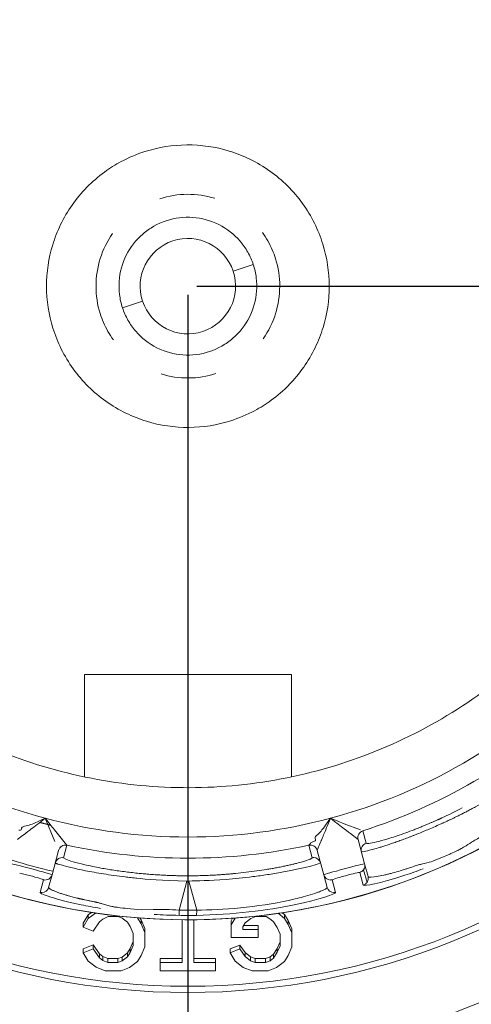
# Model space of a CAD drawing. Extents: x 0 to 283, y -70 to 196.
# Tile 20 of 30: x 230.71 to 233.91, y 100.77 to 107.74. Entities that reach past the tile are written whole.
import ezdxf

# ---------------------------------------------------------------- set-up
doc = ezdxf.new("R2010")
doc.units = 0
doc.layers.get('DEFPOINTS').update_dxf_attribs({"linetype": 'CONTINUOUS'})
doc.layers.add('VISIBLE', color=255, linetype='CONTINUOUS', lineweight=0)
doc.styles.add('SANSSERIF', font='sanss___.ttf')
doc.dimstyles.get("Standard").update_dxf_attribs({"dimtxt": 0.18, "dimasz": 0.18, "dimexe": 0.18, "dimexo": 0.0625, "dimgap": 0.09, "dimtad": 0, "dimtih": 1, "dimtoh": 1, "dimdec": 1, "dimzin": 0, "dimdsep": 46, "dimtxsty": 'SANSSERIF', "dimcen": 0.09, "dimadec": 0, "dimazin": 0, "dimtfac": 1, "dimtdec": 1, "dimtofl": 0, "dimtmove": 0, "dimatfit": 3, "dimfxl": 1, "dimtolj": 1, "dimtzin": 0, "dimarcsym": 0})

# ---------------------------------------------------------------- blocks, each defined once
blk = doc.blocks.new('*D4')
at = {"layer": 'DEFPOINTS', "color": 0, "transparency": 16777216}
for p in [(252.6358, 132.1043), (210.9036, -69.6243)]:
    blk.add_point(p, dxfattribs=at)
at = {"layer": 'VISIBLE', "color": 0, "lineweight": -2, "transparency": 16777216}
for p, q in [((254.2336, 139.8279), (253.1422, 134.5524)), ((256.7336, 139.8279), (254.2336, 139.8279)), ((210.9036, -69.7143), (210.9036, -69.5343)), ((210.8136, -69.6243), (210.9936, -69.6243))]:
    blk.add_line(p, q, dxfattribs=at)
at = {"layer": 'VISIBLE', "color": 0, "transparency": 16777216}
blk.add_solid([(252.7342, 134.6369), (253.5503, 134.468), (252.6358, 132.1043)], dxfattribs=at)
at = {"layer": 'VISIBLE', "color": 0, "transparency": 16777216, "insert": (262.1099, 139.8279), "char_height": 2.5, "attachment_point": 5, "style": 'SANSSERIF'}
blk.add_mtext('\\A1;R412.0', dxfattribs=at)
blk = doc.blocks.new('*D24')
at = {"layer": 'DEFPOINTS', "color": 0, "transparency": 16777216}
for p in [(210.9036, 115.8507), (277.8859, 115.8507), (257.4536, 75.1257)]:
    blk.add_point(p, dxfattribs=at)
at = {"layer": 'VISIBLE', "color": 0, "lineweight": -2, "transparency": 16777216}
for p, q in [((210.9661, 115.8507), (278.0659, 115.8507)), ((277.8859, 113.3507), (277.8859, 97.0937)), ((277.8859, 77.6257), (277.8859, 94.3382)), ((257.5161, 75.1257), (278.0659, 75.1257))]:
    blk.add_line(p, q, dxfattribs=at)
at = {"layer": 'VISIBLE', "color": 0, "transparency": 16777216}
for points in [[(277.4692, 113.3507), (278.3025, 113.3507), (277.8859, 115.8507)], [(277.4692, 77.6257), (278.3025, 77.6257), (277.8859, 75.1257)]]:
    blk.add_solid(points, dxfattribs=at)
at = {"layer": 'VISIBLE', "color": 0, "transparency": 16777216, "insert": (277.8859, 95.716), "char_height": 2.5, "attachment_point": 5, "style": 'SANSSERIF'}
blk.add_mtext('\\A1;81.45', dxfattribs=at)
blk = doc.blocks.new('*D16')
at = {"layer": 'DEFPOINTS', "color": 0, "transparency": 16777216}
for p in [(231.9036, 105.8507), (272.341, 105.8507), (257.4536, 75.1257)]:
    blk.add_point(p, dxfattribs=at)
at = {"layer": 'VISIBLE', "color": 0, "lineweight": -2, "transparency": 16777216}
for p, q in [((231.9661, 105.8507), (272.521, 105.8507)), ((272.341, 103.3507), (272.341, 91.8676)), ((272.341, 77.6257), (272.341, 89.1087)), ((257.5161, 75.1257), (272.521, 75.1257))]:
    blk.add_line(p, q, dxfattribs=at)
at = {"layer": 'VISIBLE', "color": 0, "transparency": 16777216}
for points in [[(271.9243, 103.3507), (272.7577, 103.3507), (272.341, 105.8507)], [(271.9243, 77.6257), (272.7577, 77.6257), (272.341, 75.1257)]]:
    blk.add_solid(points, dxfattribs=at)
at = {"layer": 'VISIBLE', "color": 0, "transparency": 16777216, "insert": (272.341, 90.4882), "char_height": 2.5, "attachment_point": 5, "style": 'SANSSERIF'}
blk.add_mtext('\\A1;61.45', dxfattribs=at)
blk = doc.blocks.new('*D17')
at = {"layer": 'DEFPOINTS', "color": 0, "transparency": 16777216}
for p in [(231.9036, 105.8507), (259.9536, 77.6257), (259.9536, 67.9581)]:
    blk.add_point(p, dxfattribs=at)
at = {"layer": 'VISIBLE', "color": 0, "lineweight": -2, "transparency": 16777216}
for p, q in [((231.9036, 105.7882), (231.9036, 67.7781)), ((259.9536, 77.5632), (259.9536, 67.7781)), ((234.4036, 67.9581), (243.71, 67.9581)), ((257.4536, 67.9581), (249.7268, 67.9581))]:
    blk.add_line(p, q, dxfattribs=at)
at = {"layer": 'VISIBLE', "color": 0, "transparency": 16777216}
for points in [[(234.4036, 68.3748), (234.4036, 67.5414), (231.9036, 67.9581)], [(257.4536, 68.3748), (257.4536, 67.5414), (259.9536, 67.9581)]]:
    blk.add_solid(points, dxfattribs=at)
at = {"layer": 'VISIBLE', "color": 0, "transparency": 16777216, "insert": (246.7184, 67.9581), "char_height": 2.5, "attachment_point": 5, "style": 'SANSSERIF'}
blk.add_mtext('\\A1;56.1', dxfattribs=at)
blk = doc.blocks.new('*D31')
at = {"layer": 'DEFPOINTS', "color": 0, "transparency": 16777216}
for p in [(219.3872, 107.6257), (219.9334, 104.7776)]:
    blk.add_point(p, dxfattribs=at)
at = {"layer": 'VISIBLE', "color": 0, "lineweight": -2, "transparency": 16777216}
for p, q in [((219.3872, 107.5357), (219.3872, 107.7157)), ((219.2972, 107.6257), (219.4772, 107.6257)), ((221.7017, 95.5566), (220.4042, 102.3223)), ((224.2017, 95.5566), (221.7017, 95.5566))]:
    blk.add_line(p, q, dxfattribs=at)
at = {"layer": 'VISIBLE', "color": 0, "transparency": 16777216}
blk.add_solid([(220.8134, 102.4008), (219.995, 102.2438), (219.9334, 104.7776)], dxfattribs=at)
at = {"layer": 'VISIBLE', "color": 0, "transparency": 16777216, "insert": (227.6833, 95.5566), "char_height": 2.5, "attachment_point": 5, "style": 'SANSSERIF'}
blk.add_mtext('\\A1;R5.8', dxfattribs=at)

msp = doc.modelspace()

# ---------------------------------------------------------------- linework, layer by layer
at = {"layer": 'VISIBLE'}
for p, q in [((232.3664, 106.0039), (232.224, 105.9568)), ((231.5832, 105.7446), (231.4408, 105.6975)), ((232.6361, 103.1007), (231.1711, 103.1007)), ((231.1711, 103.1007), (231.1711, 102.3771)), ((232.6361, 102.3771), (232.6361, 103.1007)), ((230.8403, 102.0595), (230.8579, 102.0674)), ((230.8579, 102.0674), (230.8944, 102.0843)), ((230.8944, 102.0843), (230.9622, 101.9207)), ((232.8783, 102.0357), (232.8896, 102.0514)), ((232.8896, 102.0514), (232.9128, 102.0843)), ((232.9652, 102.0635), (232.9128, 102.0843)), ((233.0103, 102.0458), (232.9652, 102.0635)), ((233.1239, 102.0012), (233.0103, 102.0458)), ((230.7261, 102.0064), (230.7275, 102.0141)), ((230.7275, 102.0141), (230.7313, 102.0204)), ((230.9594, 102.002), (231.0359, 101.9074)), ((233.1081, 101.9348), (233.0533, 101.9765)), ((233.1413, 101.9951), (233.1411, 101.9953)), ((233.1413, 101.9951), (233.1649, 101.907)), ((231.0359, 101.9074), (231.0476, 101.8931)), ((232.7597, 101.8931), (232.7699, 101.9036)), ((232.7699, 101.9036), (232.7717, 101.9064)), ((232.7717, 101.9064), (232.7732, 101.9095)), ((232.7732, 101.9095), (232.7823, 101.9159)), ((232.7823, 101.9159), (232.793, 101.9189)), ((232.8033, 101.94), (232.8035, 101.9474)), ((232.8061, 101.9327), (232.8033, 101.94)), ((233.1083, 101.9346), (233.1081, 101.9348)), ((233.1545, 101.7618), (233.1083, 101.9346)), ((230.9425, 101.6842), (230.9888, 101.8569)), ((230.9888, 101.8572), (230.9888, 101.8569)), ((231.0477, 101.8928), (231.0241, 101.8047)), ((231.0476, 101.8931), (231.0477, 101.8928)), ((232.7597, 101.8931), (232.7596, 101.8928)), ((232.7832, 101.8047), (232.7596, 101.8928)), ((232.8185, 101.8572), (232.8185, 101.8569)), ((232.8648, 101.6842), (232.8185, 101.8569)), ((233.7563, 101.8305), (233.6889, 101.8014)), ((231.0412, 101.7936), (231.0241, 101.8047)), ((232.7832, 101.8047), (232.7654, 101.7933)), ((233.1785, 101.6722), (233.1545, 101.7618)), ((230.7818, 101.6793), (230.7137, 101.6962)), ((232.3914, 101.7111), (232.2407, 101.6934)), ((233.12, 101.7009), (233.1445, 101.6114)), ((233.1472, 101.7202), (233.1712, 101.6306)), ((230.8822, 101.6486), (230.8587, 101.5589)), ((230.9185, 101.5946), (230.9425, 101.6842)), ((231.8966, 101.6399), (231.8414, 101.4341)), ((231.8966, 101.6399), (231.9107, 101.6399)), ((231.9659, 101.4341), (231.9107, 101.6399)), ((232.8888, 101.5946), (232.8648, 101.6842)), ((232.925, 101.6487), (232.9503, 101.6578)), ((232.9486, 101.5589), (232.9251, 101.6486)), ((233.1785, 101.6722), (233.1785, 101.6722)), ((230.9185, 101.5946), (230.9185, 101.5946)), ((231.3569, 101.462), (231.2963, 101.4795)), ((231.2206, 101.418), (231.199, 101.4012)), ((231.2505, 101.4135), (231.199, 101.3735)), ((231.5755, 101.4362), (231.4979, 101.4428)), ((231.4984, 101.418), (231.4984, 101.418)), ((231.5392, 101.4139), (231.5392, 101.4139)), ((231.6588, 101.4376), (231.5755, 101.4362)), ((231.9653, 101.397), (231.9659, 101.4341)), ((232.5866, 101.3753), (232.5436, 101.4116)), ((232.5866, 101.403), (232.5716, 101.4157)), ((231.199, 101.4012), (231.1624, 101.3421)), ((231.199, 101.3735), (231.1624, 101.3144)), ((231.1624, 101.3421), (231.1624, 101.3144)), ((231.199, 101.3735), (231.199, 101.4012)), ((231.2345, 101.2861), (231.2772, 101.3506)), ((231.2772, 101.3506), (231.3022, 101.3701)), ((231.3022, 101.3701), (231.3401, 101.3886)), ((231.3401, 101.3886), (231.4109, 101.3886)), ((231.4109, 101.3886), (231.4395, 101.3771)), ((231.4395, 101.3771), (231.4759, 101.3477)), ((231.4759, 101.3477), (231.4954, 101.317)), ((231.5725, 101.3378), (231.5467, 101.3799)), ((231.5725, 101.3656), (231.5646, 101.3785)), ((231.5989, 101.304), (231.5725, 101.3656)), ((231.5725, 101.3656), (231.5725, 101.3378)), ((231.8622, 101.3659), (231.8622, 101.0627)), ((231.9456, 101.0627), (231.9456, 101.3659)), ((232.2382, 101.378), (232.2089, 101.3304)), ((232.2205, 101.3769), (232.2089, 101.3581)), ((232.2089, 101.3581), (232.2089, 101.3304)), ((232.2382, 101.3782), (232.2382, 101.378)), ((232.2385, 101.3782), (232.2382, 101.378)), ((232.2924, 101.3167), (232.3098, 101.3439)), ((232.3098, 101.3439), (232.3497, 101.3752)), ((232.3497, 101.3752), (232.3838, 101.3886)), ((232.3838, 101.3886), (232.4574, 101.3886)), ((232.4574, 101.3886), (232.4897, 101.3665)), ((232.4897, 101.3665), (232.5088, 101.3519)), ((232.5088, 101.3519), (232.5343, 101.3115)), ((232.5866, 101.403), (232.5866, 101.3753)), ((232.6129, 101.3606), (232.5866, 101.403)), ((232.6129, 101.3328), (232.5866, 101.3753)), ((232.6391, 101.3007), (232.6129, 101.3606)), ((232.6129, 101.3606), (232.6129, 101.3328)), ((231.1624, 101.3144), (231.2345, 101.2861)), ((231.4954, 101.317), (231.5155, 101.268)), ((231.5989, 101.2763), (231.5725, 101.3378)), ((231.5989, 101.304), (231.5989, 101.2763)), ((231.5989, 101.1751), (231.5989, 101.2763)), ((232.2089, 101.3304), (232.2089, 101.239)), ((232.2924, 101.2978), (232.2924, 101.3167)), ((232.4015, 101.2978), (232.2924, 101.2978)), ((232.4015, 101.3255), (232.298, 101.3255)), ((232.4015, 101.3255), (232.4015, 101.2978)), ((232.4015, 101.239), (232.4015, 101.2978)), ((232.5343, 101.3115), (232.5556, 101.2627)), ((232.6391, 101.273), (232.6129, 101.3328)), ((232.6391, 101.3007), (232.6391, 101.273)), ((232.6391, 101.1734), (232.6391, 101.273)), ((231.5155, 101.2111), (231.4951, 101.1623)), ((231.5155, 101.268), (231.5155, 101.1833)), ((232.2089, 101.239), (232.4015, 101.239)), ((232.5556, 101.2096), (232.5344, 101.1633)), ((232.5556, 101.2627), (232.5556, 101.1819)), ((231.2345, 101.1878), (231.1624, 101.1596)), ((231.2345, 101.1601), (231.1624, 101.1319)), ((231.1624, 101.1596), (231.1624, 101.1319)), ((231.1624, 101.1319), (231.1991, 101.0728)), ((231.2345, 101.1878), (231.2345, 101.1601)), ((231.2773, 101.1235), (231.2345, 101.1878)), ((231.2773, 101.0958), (231.2345, 101.1601)), ((231.4754, 101.1317), (231.4382, 101.102)), ((231.4951, 101.1623), (231.4754, 101.1317)), ((231.4951, 101.1346), (231.4754, 101.1039)), ((231.4754, 101.1317), (231.4754, 101.1039)), ((231.5155, 101.1833), (231.4951, 101.1346)), ((231.4951, 101.1623), (231.4951, 101.1346)), ((231.5724, 101.1135), (231.5989, 101.1751)), ((232.272, 101.1865), (232.2022, 101.1595)), ((232.2022, 101.1595), (232.2022, 101.1317)), ((232.272, 101.1588), (232.2022, 101.1317)), ((232.2022, 101.1317), (232.239, 101.0721)), ((232.3082, 101.1331), (232.272, 101.1865)), ((232.272, 101.1588), (232.272, 101.1865)), ((232.3082, 101.1054), (232.272, 101.1588)), ((232.3082, 101.1331), (232.3082, 101.1054)), ((232.3464, 101.1034), (232.3082, 101.1331)), ((232.5344, 101.1633), (232.5091, 101.1224)), ((232.5344, 101.1356), (232.5091, 101.0947)), ((232.5556, 101.1819), (232.5344, 101.1356)), ((232.5344, 101.1633), (232.5344, 101.1356)), ((232.6128, 101.1134), (232.6391, 101.1734)), ((231.1991, 101.0728), (231.2548, 101.0294)), ((231.3012, 101.1049), (231.2773, 101.1235)), ((231.2773, 101.1235), (231.2773, 101.0958)), ((231.3012, 101.0771), (231.2773, 101.0958)), ((231.3372, 101.0904), (231.3012, 101.1049)), ((231.3012, 101.1049), (231.3012, 101.0771)), ((231.3372, 101.0627), (231.3012, 101.0771)), ((231.3372, 101.0904), (231.3372, 101.0627)), ((231.409, 101.0904), (231.3372, 101.0904)), ((231.409, 101.0627), (231.3372, 101.0627)), ((231.4382, 101.102), (231.409, 101.0904)), ((231.409, 101.0904), (231.409, 101.0627)), ((231.4382, 101.0743), (231.409, 101.0627)), ((231.4754, 101.1039), (231.4382, 101.0743)), ((231.4382, 101.102), (231.4382, 101.0743)), ((231.4908, 101.0274), (231.5465, 101.0709)), ((231.5465, 101.0709), (231.5724, 101.1135)), ((231.8622, 101.0904), (231.7081, 101.0904)), ((231.7081, 101.0904), (231.7081, 101.0627)), ((231.7081, 101.0627), (231.7081, 101.0039)), ((231.8622, 101.0627), (231.7081, 101.0627)), ((232.0997, 101.0904), (231.9456, 101.0904)), ((232.0997, 101.0627), (231.9456, 101.0627)), ((232.0997, 101.0904), (232.0997, 101.0627)), ((232.0997, 101.0039), (232.0997, 101.0627)), ((232.239, 101.0721), (232.2951, 101.0284)), ((232.3464, 101.0756), (232.3082, 101.1054)), ((232.3464, 101.1034), (232.3464, 101.0756)), ((232.38, 101.0904), (232.3464, 101.1034)), ((232.38, 101.0627), (232.3464, 101.0756)), ((232.38, 101.0904), (232.38, 101.0627)), ((232.4521, 101.0904), (232.38, 101.0904)), ((232.4521, 101.0627), (232.38, 101.0627)), ((232.4848, 101.1036), (232.4521, 101.0904)), ((232.4521, 101.0904), (232.4521, 101.0627)), ((232.4848, 101.0759), (232.4521, 101.0627)), ((232.5091, 101.1224), (232.4848, 101.1036)), ((232.4848, 101.1036), (232.4848, 101.0759)), ((232.5091, 101.0947), (232.4848, 101.0759)), ((232.5091, 101.1224), (232.5091, 101.0947)), ((232.531, 101.0282), (232.5865, 101.0707)), ((232.5865, 101.0707), (232.6128, 101.1134)), ((231.2548, 101.0294), (231.3185, 101.0039)), ((231.3185, 101.0039), (231.431, 101.0039)), ((231.431, 101.0039), (231.4908, 101.0274)), ((231.7081, 101.0039), (232.0997, 101.0039)), ((231.9036, 101.0039), (231.9036, 100.8952)), ((232.2951, 101.0284), (232.3584, 101.0039)), ((232.3584, 101.0039), (232.4713, 101.0039)), ((232.4713, 101.0039), (232.531, 101.0282))]:
    msp.add_line(p, q, dxfattribs=at)
for radius in [5.625, 5.475]:
    msp.add_circle((231.9036, 105.8507), radius, dxfattribs=at)
for centre, radius, start, end in [((231.9036, 105.8507), 5, 90, 176.27315), ((231.9036, 105.8507), 5, 3.72685, 90), ((231.9036, 105.8507), 4.9555, 90, 176.23961), ((231.9036, 105.8507), 4.9555, 3.76039, 90), ((231.9036, 105.8507), 4.485, 360, 180), ((231.9036, 105.8507), 4.4848, 360, 145), ((231.9017, 105.8619), 0.9888, 90.2622, 107.78003), ((231.9051, 105.859), 0.9917, 72.97544, 90.45864), ((231.9082, 105.8384), 1.0132, 107.72344, 118.0599), ((231.8972, 105.8346), 1.0173, 64.03649, 72.95414), ((231.893, 105.8671), 0.9807, 118.06676, 126.23332), ((231.911, 105.8613), 0.9873, 45.06619, 64.07283), ((231.9105, 105.8445), 1.0093, 126.27443, 135.62268), ((231.9009, 105.8513), 0.9976, 135.51698, 144.93826), ((231.8991, 105.8452), 1.0071, 35.87363, 45.23528), ((231.9186, 105.8603), 0.9824, 26.3083, 35.82627), ((231.8916, 105.8588), 0.9857, 144.9858, 154.28239), ((231.9036, 105.8507), 0.4875, 97.06873, 119.56874), ((231.9036, 105.8519), 0.4863, 85.80515, 97.08232), ((231.9036, 105.8507), 0.4875, 40.81873, 85.81874), ((231.8883, 105.8449), 1.0164, 17.38009, 26.33115), ((231.92, 105.8442), 1.0177, 154.23296, 162.95224), ((231.9036, 105.8507), 0.65, 145, 180), ((231.9036, 105.8507), 0.4875, 130.81873, 175.81874), ((231.903, 105.8516), 0.4863, 119.55515, 130.83232), ((231.9036, 105.8507), 0.3375, 18.31874, 198.31874), ((231.9046, 105.8514), 0.4863, 29.55515, 40.83232), ((231.9121, 105.8521), 0.9915, 359.91589, 17.393), ((231.8948, 105.8523), 0.9912, 162.97377, 180.09198), ((231.9047, 105.8512), 0.4863, 18.30515, 29.58232), ((231.9036, 105.8507), 0.3375, 198.31874, 18.31874), ((231.9048, 105.8509), 0.4863, 7.05515, 18.33232), ((231.9025, 105.8506), 0.4863, 175.80515, 187.08232), ((231.9048, 105.8507), 0.4863, 355.80515, 7.08232), ((231.9036, 105.8507), 4.485, 180, 360), ((231.9036, 105.8507), 4.4848, 180, 325), ((231.8951, 105.8492), 0.9915, 179.91589, 197.393), ((231.9036, 105.8507), 0.4875, 310.81873, 355.81874), ((231.9036, 105.8507), 0.65, 324.99999, 360), ((231.9125, 105.8491), 0.9912, 342.97377, 0.09198), ((231.9025, 105.8504), 0.4863, 187.05515, 198.33232), ((231.9026, 105.8502), 0.4863, 198.30515, 209.58232), ((231.9027, 105.85), 0.4863, 209.55515, 220.83232), ((231.9036, 105.8507), 5, 183.72685, 270), ((231.9036, 105.8507), 4.9555, 183.76039, 270), ((231.919, 105.8565), 1.0164, 197.38009, 206.33115), ((231.9036, 105.8507), 0.4875, 220.81873, 265.81874), ((231.9036, 105.8507), 5, 270, 356.27315), ((231.9036, 105.8507), 4.9555, 270, 356.23961), ((231.8873, 105.8572), 1.0177, 334.23296, 342.95224), ((231.9043, 105.8497), 0.4863, 299.55515, 310.83232), ((231.8887, 105.841), 0.9824, 206.3083, 215.82627), ((231.9036, 105.8507), 0.4875, 277.06873, 299.56874), ((231.9157, 105.8425), 0.9857, 324.9858, 334.28239), ((231.9037, 105.8495), 0.4863, 265.80515, 277.08232), ((231.9082, 105.8561), 1.0071, 215.87363, 225.23528), ((231.9064, 105.8501), 0.9976, 315.51698, 324.93826), ((231.8963, 105.84), 0.9873, 225.06619, 244.07283), ((231.8968, 105.8569), 1.0093, 306.27443, 315.62268), ((231.9142, 105.8343), 0.9807, 298.06676, 306.23332), ((231.8991, 105.863), 1.0132, 287.72344, 298.0599), ((231.91, 105.8667), 1.0173, 244.03649, 252.95414), ((231.9022, 105.8423), 0.9917, 252.97544, 270.45864), ((231.9056, 105.8394), 0.9888, 270.2622, 287.78003), ((231.9089, 105.8439), 3.5415, 302.48641, 313.76359), ((231.9036, 105.8507), 3.8992, 225, 255), ((231.9036, 105.8507), 3.8992, 285, 315), ((231.9036, 105.8507), 4.0491, 287.79493, 312.20506), ((231.9075, 105.843), 3.5415, 291.23641, 302.51359), ((231.901, 105.8425), 3.5415, 246.23641, 257.51359), ((231.9059, 105.8424), 3.5415, 279.98641, 291.26359), ((231.9026, 105.8422), 3.5415, 257.48641, 268.76359), ((231.9043, 105.8421), 3.5415, 268.73641, 280.01359), ((231.9036, 105.8507), 3.8992, 255, 270), ((231.9036, 105.8507), 3.8992, 270, 285), ((233.1564, 101.9477), 0.05, 107.79493, 195), ((233.1566, 101.9475), 0.05, 107.78633, 195), ((233.1802, 101.8594), 0.05, 107.7465, 194.99815), ((231.037, 101.8442), 0.05, 77.79494, 165), ((231.0371, 101.844), 0.05, 77.76609, 164.99994), ((231.9036, 105.8507), 4.0491, 257.79493, 282.20506), ((232.7702, 101.844), 0.05, 15, 102.20352), ((232.7702, 101.8442), 0.05, 15, 102.18706), ((231.9036, 105.8507), 4.25, 252.97738, 257.02262), ((231.0135, 101.7559), 0.05, 77.7665, 164.99892), ((232.7938, 101.756), 0.0498, 90.05967, 102.2873), ((232.7938, 101.7558), 0.05, 15.01573, 89.96234), ((233.1062, 101.7489), 0.05, 325.00001, 15), ((233.1062, 101.7489), 0.05, 286.0252, 325.00001), ((230.8942, 101.6971), 0.05, 256.025, 345), ((231.9036, 105.8507), 4.1737, 269.90443, 270.09557), ((232.9131, 101.6971), 0.05, 194.99997, 269.9999), ((232.9126, 101.7014), 0.0542, 270.47015, 283.34421), ((233.1303, 101.6592), 0.0499, 286.59558, 325.03327), ((233.1302, 101.6593), 0.05, 325.0125, 14.94778), ((233.1302, 101.6593), 0.05, 14.94778, 14.98772), ((230.8702, 101.607), 0.0495, 256.48491, 269.99064), ((230.8702, 101.6075), 0.05, 270.03877, 344.94491), ((230.8702, 101.6075), 0.05, 344.94491, 344.9849), ((232.937, 101.6058), 0.0483, 270.02941, 283.87515), ((231.9037, 105.8601), 4.4635, 269.19899, 270.79036)]:
    msp.add_arc(centre, radius, start, end, dxfattribs=at)
for centre, major_axis, ratio, start_param, end_param in [((233.9041, 102.3885), (-0.7504, -0.4234), 0.20425, 1.182049, 1.378483), ((230.8716, 102.0657), (-0.2511, 0.3155), 0.073145, 4.572789, 4.713131), ((230.9142, 102.0915), (0.2197, -0.2846), 0.054609, -1.431124, -1.293211), ((234.0228, 102.3069), (-0.8544, -0.3891), 0.085523, 0.565198, 0.765422), ((234.186, 102.2267), (-1.0211, -0.3197), 0.035378, 0.001485, 0.187021), ((234.1197, 102.2522), (-0.9545, -0.3447), 0.043182, 0.187689, 0.375487), ((234.0512, 102.2698), (-0.8819, -0.3591), 0.058779, 0.371684, 0.567779), ((234.1293, 102.1809), (-0.9975, -0.3344), 0.022988, -0.000811, 0.194091), ((234.1493, 102.1944), (-1.0178, -0.3476), 0.025088, 0.193013, 0.377664), ((232.0262, 101.6255), (-1.0016, 0.1795), 0.043108, 0.19027, 0.377794), ((231.9712, 101.6769), (-0.9411, 0.1288), 0.059221, 0.374107, 0.569792), ((231.7904, 101.628), (0.9919, 0.1768), 0.043377, -0.381429, -0.19284), ((231.9697, 101.722), (-0.9381, 0.0907), 0.085481, 0.567883, 0.766747), ((231.9102, 101.7806), (0.8348, 0.0387), 0.133691, 5.320538, 5.423739), ((231.9094, 101.772), (0.836, 0.0444), 0.125738, 5.423288, 5.475294), ((231.8825, 101.7604), (0.8748, 0.0562), 0.11442, 5.474413, 5.524864), ((231.8576, 101.3709), (-0.9597, 0.1195), 0.030048, -1.18294, -1.098821), ((231.8077, 100.8086), (-0.9561, 0.0993), 0.650999, -1.440633, -1.347314), ((231.831, 101.0251), (-1.0245, 0.0769), 0.397758, -1.551128, -1.45955), ((231.8425, 101.447), (-0.0011, -0.05), 0.015547, -1.308973, -0.033514), ((231.9036, 105.5044), (4.2143, 0), 0.965926, -1.585559, -1.556034)]:
    msp.add_ellipse(centre, major_axis=major_axis, ratio=ratio, start_param=start_param, end_param=end_param, dxfattribs=at)
for points in [[(231.7061, 106.47), (231.7687, 106.49), (231.8341, 106.5003), (231.8996, 106.5007)], [(231.8996, 106.5007), (231.965, 106.5011), (232.0305, 106.4917), (232.0933, 106.4724)], [(232.431, 106.2309), (232.4593, 106.1917), (232.4826, 106.1504), (232.501, 106.1077)], [(232.501, 106.1077), (232.5099, 106.0869), (232.5177, 106.0658), (232.5244, 106.0444)], [(232.5244, 106.0444), (232.544, 105.9813), (232.5536, 105.9161), (232.5536, 105.8507)], [(231.2829, 105.657), (231.2633, 105.72), (231.2537, 105.7853), (231.2536, 105.8507)], [(231.3063, 105.5936), (231.2974, 105.6144), (231.2896, 105.6356), (231.2829, 105.657)], [(231.3763, 105.4705), (231.348, 105.5097), (231.3247, 105.551), (231.3063, 105.5936)], [(231.9077, 105.2007), (231.8423, 105.2003), (231.7768, 105.2097), (231.714, 105.2289)], [(232.1011, 105.2314), (232.0386, 105.2113), (231.9732, 105.2011), (231.9077, 105.2007)], [(230.748, 102.0272), (230.7651, 102.0307), (230.7795, 102.0348), (230.7907, 102.0389)], [(230.7907, 102.0389), (230.8018, 102.043), (230.8239, 102.052), (230.8403, 102.0595)], [(233.0533, 101.9765), (233.0454, 101.9823), (232.9937, 102.0209), (232.9128, 102.0843)], [(230.708, 102.0009), (230.7169, 101.9987), (230.7255, 101.9977), (230.7261, 102.0064)], [(230.7313, 102.0204), (230.7345, 102.0235), (230.7397, 102.0256), (230.748, 102.0272)], [(232.8145, 101.9617), (232.8277, 101.9732), (232.8381, 101.984), (232.8457, 101.9931)], [(232.8457, 101.9931), (232.8533, 102.0022), (232.8679, 102.0211), (232.8783, 102.0357)], [(232.793, 101.9189), (232.8019, 101.9214), (232.8098, 101.9248), (232.8061, 101.9327)], [(232.8035, 101.9474), (232.8047, 101.9517), (232.8082, 101.9561), (232.8145, 101.9617)], [(233.8984, 101.9062), (233.8588, 101.8811), (233.842, 101.8715), (233.8268, 101.8635)], [(233.6244, 101.7766), (233.6093, 101.772), (233.5817, 101.7657), (233.5637, 101.7614)], [(233.6889, 101.8014), (233.664, 101.791), (233.639, 101.781), (233.6244, 101.7766)], [(233.0879, 101.6949), (233.1065, 101.6992), (233.1193, 101.7018), (233.12, 101.7009)], [(233.4393, 101.6807), (233.4805, 101.6942), (233.5241, 101.7096), (233.5694, 101.7267)], [(230.8822, 101.6486), (230.882, 101.6498), (230.8697, 101.654), (230.8514, 101.6595)], [(233.1445, 101.6114), (233.1487, 101.6019), (233.2568, 101.6209), (233.4393, 101.6807)], [(230.9333, 101.526), (230.8838, 101.5417), (230.8581, 101.5537), (230.8587, 101.5589)], [(232.9371, 101.5575), (232.9152, 101.5575), (232.8944, 101.5735), (232.8888, 101.5946)], [(231.1486, 101.4716), (231.055, 101.4912), (230.9825, 101.5104), (230.9333, 101.526)], [(231.2843, 101.4463), (231.2364, 101.4542), (231.191, 101.4627), (231.1486, 101.4716)], [(231.8413, 101.397), (231.7815, 101.3979), (231.7222, 101.4002), (231.6642, 101.4038)]]:
    msp.add_open_spline(points, degree=3, dxfattribs=at)
for points, knots in [([(233.6893, 102.0417), (233.693, 102.0433), (233.6969, 102.0451), (233.7011, 102.047), (233.7032, 102.0479), (233.7053, 102.0489), (233.7076, 102.0499), (233.7098, 102.0509), (233.7121, 102.052), (233.7145, 102.0531), (233.7192, 102.0552), (233.7242, 102.0575), (233.7295, 102.06), (233.7347, 102.0624), (233.7403, 102.065), (233.7461, 102.0678), (233.7519, 102.0705), (233.758, 102.0734), (233.7644, 102.0764), (233.7707, 102.0795), (233.7774, 102.0827), (233.7843, 102.086), (233.7912, 102.0894), (233.7984, 102.0929), (233.8059, 102.0966), (233.8134, 102.1002), (233.8211, 102.1041), (233.8292, 102.1081), (233.8372, 102.1121), (233.8455, 102.1163), (233.8541, 102.1207), (233.8627, 102.125), (233.8716, 102.1296), (233.8807, 102.1343), (233.8898, 102.1391), (233.8992, 102.144), (233.9089, 102.1491), (233.9186, 102.1542), (233.9285, 102.1595), (233.9387, 102.165), (233.9591, 102.176), (233.9805, 102.1878), (234.0029, 102.2005)], [0.75, 0.75, 0.75, 0.75, 0.7678571, 0.7678571, 0.7678571, 0.7767857, 0.7767857, 0.7767857, 0.7857143, 0.7857143, 0.7857143, 0.8035714, 0.8035714, 0.8035714, 0.8214286, 0.8214286, 0.8214286, 0.8392857, 0.8392857, 0.8392857, 0.8571429, 0.8571429, 0.8571429, 0.875, 0.875, 0.875, 0.8928571, 0.8928571, 0.8928571, 0.9107143, 0.9107143, 0.9107143, 0.9285714, 0.9285714, 0.9285714, 0.9464286, 0.9464286, 0.9464286, 0.9642857, 0.9642857, 0.9642857, 1, 1, 1, 1]), ([(230.8944, 102.0843), (230.854, 102.0526), (230.8169, 102.0242), (230.7816, 101.9973), (230.7728, 101.9906), (230.7631, 101.9833), (230.7605, 101.9814), (230.7565, 101.9783), (230.7603, 101.9811), (230.7288, 101.9578), (230.7217, 101.9528), (230.7052, 101.9395), (230.7001, 101.9354), (230.6992, 101.9348)], [0, 0, 0, 0, 0.25, 0.25, 0.375, 0.375, 0.4375, 0.4375, 0.5, 0.5, 0.75, 0.75, 1, 1, 1, 1]), ([(232.9128, 102.0843), (232.8937, 102.0366), (232.8757, 101.9935), (232.8586, 101.9526), (232.8543, 101.9423), (232.8496, 101.9312), (232.8483, 101.9282), (232.8463, 101.9235), (232.8483, 101.9279), (232.8327, 101.892), (232.8289, 101.8841), (232.8214, 101.8643), (232.8189, 101.8582), (232.8185, 101.8572)], [0, 0, 0, 0, 0.25, 0.25, 0.375, 0.375, 0.4375, 0.4375, 0.5, 0.5, 0.75, 0.75, 1, 1, 1, 1]), ([(233.4044, 101.926), (233.4161, 101.9302), (233.4281, 101.9346), (233.4405, 101.9392), (233.4466, 101.9415), (233.4529, 101.9439), (233.4592, 101.9463), (233.4655, 101.9487), (233.4719, 101.9511), (233.4783, 101.9536), (233.4848, 101.9561), (233.4913, 101.9587), (233.4979, 101.9612), (233.5045, 101.9638), (233.5112, 101.9665), (233.5179, 101.9692), (233.5313, 101.9745), (233.545, 101.98), (233.5589, 101.9858), (233.5728, 101.9915), (233.587, 101.9974), (233.6013, 102.0034), (233.6299, 102.0155), (233.6593, 102.0283), (233.6893, 102.0417)], [0.5, 0.5, 0.5, 0.5, 0.5357143, 0.5357143, 0.5357143, 0.5535714, 0.5535714, 0.5535714, 0.5714286, 0.5714286, 0.5714286, 0.5892857, 0.5892857, 0.5892857, 0.6071429, 0.6071429, 0.6071429, 0.6428571, 0.6428571, 0.6428571, 0.6785714, 0.6785714, 0.6785714, 0.75, 0.75, 0.75, 0.75]), ([(233.6997, 102.0862), (233.6994, 102.0861), (233.6991, 102.0859), (233.6988, 102.0858), (233.6985, 102.0856), (233.6981, 102.0854), (233.6978, 102.0853), (233.6974, 102.0851), (233.697, 102.0849), (233.6965, 102.0847), (233.6961, 102.0845), (233.6956, 102.0843), (233.6951, 102.0841), (233.6947, 102.0839), (233.6941, 102.0836), (233.6936, 102.0834), (233.6931, 102.0831), (233.6925, 102.0829), (233.6919, 102.0826), (233.6907, 102.0821), (233.6894, 102.0815), (233.688, 102.0808), (233.6866, 102.0802), (233.6851, 102.0795), (233.6835, 102.0788), (233.6819, 102.0781), (233.6802, 102.0773), (233.6784, 102.0765), (233.6766, 102.0756), (233.6747, 102.0748), (233.6726, 102.0739), (233.6706, 102.073), (233.6685, 102.072), (233.6663, 102.071), (233.6618, 102.069), (233.657, 102.0669), (233.6517, 102.0646), (233.6491, 102.0634), (233.6464, 102.0622), (233.6435, 102.061), (233.6407, 102.0597), (233.6378, 102.0584), (233.6348, 102.0571), (233.6287, 102.0545), (233.6223, 102.0517), (233.6155, 102.0488), (233.6088, 102.0459), (233.6016, 102.0429), (233.5941, 102.0397), (233.5867, 102.0366), (233.5788, 102.0333), (233.5707, 102.0299), (233.5625, 102.0266), (233.5541, 102.0231), (233.5453, 102.0196), (233.5366, 102.0161), (233.5276, 102.0125), (233.5183, 102.0088), (233.509, 102.0052), (233.4995, 102.0015), (233.4898, 101.9978), (233.4704, 101.9904), (233.4502, 101.983), (233.4297, 101.9757)], [0.25, 0.25, 0.25, 0.25, 0.2544643, 0.2544643, 0.2544643, 0.2589286, 0.2589286, 0.2589286, 0.2633929, 0.2633929, 0.2633929, 0.2678571, 0.2678571, 0.2678571, 0.2723214, 0.2723214, 0.2723214, 0.2767857, 0.2767857, 0.2767857, 0.2857143, 0.2857143, 0.2857143, 0.2946429, 0.2946429, 0.2946429, 0.3035714, 0.3035714, 0.3035714, 0.3125, 0.3125, 0.3125, 0.3214286, 0.3214286, 0.3214286, 0.3392857, 0.3392857, 0.3392857, 0.3482143, 0.3482143, 0.3482143, 0.3571429, 0.3571429, 0.3571429, 0.375, 0.375, 0.375, 0.3928571, 0.3928571, 0.3928571, 0.4107143, 0.4107143, 0.4107143, 0.4285714, 0.4285714, 0.4285714, 0.4464286, 0.4464286, 0.4464286, 0.4642857, 0.4642857, 0.4642857, 0.5, 0.5, 0.5, 0.5]), ([(233.2065, 101.8618), (233.2197, 101.8654), (233.2346, 101.8698), (233.2511, 101.8748), (233.2594, 101.8773), (233.268, 101.8799), (233.2771, 101.8828), (233.2862, 101.8857), (233.2956, 101.8887), (233.3055, 101.8919), (233.3153, 101.8951), (233.3255, 101.8985), (233.3362, 101.9021), (233.3468, 101.9057), (233.3578, 101.9095), (233.3692, 101.9134), (233.3805, 101.9174), (233.3923, 101.9216), (233.4044, 101.926)], [0.25, 0.25, 0.25, 0.25, 0.3214286, 0.3214286, 0.3214286, 0.3571429, 0.3571429, 0.3571429, 0.3928571, 0.3928571, 0.3928571, 0.4285714, 0.4285714, 0.4285714, 0.4642857, 0.4642857, 0.4642857, 0.5, 0.5, 0.5, 0.5]), ([(233.9748, 101.9514), (233.9741, 101.9511), (233.9735, 101.9507), (233.9596, 101.943), (233.9467, 101.9356), (233.9219, 101.9209), (233.9182, 101.9188), (233.8984, 101.9062)], [0.06098538, 0.06098538, 0.06098538, 0.06098538, 0.0625, 0.0625, 0.09375, 0.09375, 0.125, 0.125, 0.125, 0.125]), ([(233.8268, 101.8635), (233.8191, 101.8595), (233.8094, 101.8547), (233.7858, 101.8436), (233.7627, 101.8332), (233.7563, 101.8305)], [0.18750003, 0.18750003, 0.18750003, 0.18750003, 0.21875, 0.21875, 0.25000002, 0.25000002, 0.25000002, 0.25000002]), ([(230.6527, 101.7618), (230.6532, 101.7635), (230.7226, 101.7459), (230.8743, 101.7052), (230.943, 101.6859), (230.9425, 101.6842)], [-1, -1, -1, -1, -0.5, -0.5, 0, 0, 0, 0]), ([(230.9652, 101.7688), (230.9651, 101.7684), (230.9652, 101.7678), (230.9684, 101.766), (230.9701, 101.7652), (230.974, 101.7637), (230.9755, 101.7631), (230.9791, 101.7618), (230.9823, 101.7607), (230.9946, 101.7567), (231.0143, 101.7509), (231.0835, 101.7329), (231.1543, 101.717), (231.2825, 101.694), (231.3298, 101.6863), (231.406, 101.6756), (231.4454, 101.6705), (231.4866, 101.6657), (231.5144, 101.6625), (231.5346, 101.6604), (231.6066, 101.653), (231.7221, 101.6415), (231.8966, 101.6399)], [0, 0, 0, 0, 0.0625, 0.0625, 0.09375, 0.09375, 0.109375, 0.109375, 0.125, 0.125, 0.25, 0.25, 0.5, 0.5, 0.625, 0.625, 0.6875, 0.71875, 0.71875, 0.75, 0.75, 1, 1, 1, 1]), ([(231.9107, 101.6399), (231.9657, 101.6403), (232.0563, 101.6425), (232.232, 101.6562), (232.2969, 101.6626), (232.3982, 101.6751), (232.4326, 101.6798), (232.4838, 101.6875), (232.5008, 101.6902), (232.5346, 101.6958), (232.5564, 101.6996), (232.7482, 101.7344), (232.8434, 101.764), (232.8421, 101.7688)], [0, 0, 0, 0, 0.25, 0.25, 0.375, 0.375, 0.4375, 0.4375, 0.46875, 0.46875, 0.5, 0.5, 1, 1, 1, 1]), ([(232.7139, 101.7761), (232.7014, 101.7725), (232.6871, 101.7686), (232.6713, 101.7646), (232.6633, 101.7626), (232.655, 101.7606), (232.6463, 101.7585), (232.6375, 101.7564), (232.6284, 101.7543), (232.6188, 101.7521), (232.614, 101.7511), (232.6092, 101.75), (232.6042, 101.7489), (232.5992, 101.7478), (232.5941, 101.7467), (232.5889, 101.7456), (232.5838, 101.7445), (232.5785, 101.7434), (232.5731, 101.7423), (232.5677, 101.7412), (232.5623, 101.7401), (232.5567, 101.739), (232.5455, 101.7367), (232.534, 101.7345), (232.5221, 101.7323)], [0.25, 0.25, 0.25, 0.25, 0.3214286, 0.3214286, 0.3214286, 0.3571429, 0.3571429, 0.3571429, 0.3928571, 0.3928571, 0.3928571, 0.4107143, 0.4107143, 0.4107143, 0.4285714, 0.4285714, 0.4285714, 0.4464286, 0.4464286, 0.4464286, 0.4642857, 0.4642857, 0.4642857, 0.5, 0.5, 0.5, 0.5]), ([(233.1545, 101.7618), (233.1541, 101.7635), (233.0849, 101.7459), (232.9332, 101.7053), (232.8643, 101.6859), (232.8648, 101.6842)], [0, 0, 0, 0, 0.5, 0.5, 1, 1, 1, 1]), ([(233.5637, 101.7614), (233.5548, 101.7593), (233.5453, 101.7568), (233.5306, 101.7525), (233.5256, 101.751), (233.5154, 101.7478), (233.5057, 101.7447), (233.5035, 101.744), (233.4979, 101.742), (233.4834, 101.737), (233.4776, 101.735), (233.4642, 101.7305), (233.4525, 101.7266), (233.4311, 101.7196), (233.4098, 101.7131), (233.3761, 101.7033), (233.3588, 101.6985), (233.333, 101.6918), (233.3244, 101.6897), (233.3117, 101.6866), (233.3075, 101.6856), (233.2991, 101.6837), (233.2985, 101.6835), (233.1681, 101.6548), (233.1791, 101.67), (233.1785, 101.6722)], [0.4375, 0.4375, 0.4375, 0.4375, 0.46875, 0.46875, 0.484375, 0.484375, 0.5, 0.5, 0.53125, 0.53125, 0.546875, 0.546875, 0.5625, 0.5625, 0.625, 0.625, 0.6875, 0.6875, 0.71875, 0.71875, 0.734375, 0.734375, 0.75, 0.75, 0.9999558, 0.9999558, 0.9999558, 0.9999558]), ([(231.5763, 101.6925), (231.5743, 101.6926), (231.5723, 101.6928), (231.5703, 101.693), (231.5548, 101.6945), (231.5391, 101.6961), (231.5233, 101.6978), (231.5075, 101.6995), (231.4917, 101.7013), (231.4758, 101.7033), (231.4599, 101.7052), (231.444, 101.7073), (231.4281, 101.7094), (231.4122, 101.7116), (231.3964, 101.7139), (231.3807, 101.7162), (231.365, 101.7186), (231.3494, 101.7211), (231.334, 101.7237), (231.3187, 101.7262), (231.3035, 101.7289), (231.2887, 101.7316)], [0.2811051, 0.2811051, 0.2811051, 0.2811051, 0.2857143, 0.2857143, 0.2857143, 0.3214286, 0.3214286, 0.3214286, 0.3571429, 0.3571429, 0.3571429, 0.3928571, 0.3928571, 0.3928571, 0.4285714, 0.4285714, 0.4285714, 0.4642857, 0.4642857, 0.4642857, 0.5, 0.5, 0.5, 0.5]), ([(231.8967, 101.6769), (231.8856, 101.677), (231.8742, 101.677), (231.8624, 101.6772), (231.8506, 101.6773), (231.8385, 101.6775), (231.826, 101.6778), (231.8135, 101.6781), (231.8007, 101.6785), (231.7876, 101.6789), (231.7745, 101.6794), (231.761, 101.6799), (231.7473, 101.6805), (231.7335, 101.6812), (231.7195, 101.6819), (231.7052, 101.6827), (231.6909, 101.6835), (231.6763, 101.6845), (231.6615, 101.6855), (231.6467, 101.6865), (231.6317, 101.6877), (231.6165, 101.6889), (231.6032, 101.69), (231.5898, 101.6912), (231.5763, 101.6925)], [0, 0, 0, 0, 0.0357143, 0.0357143, 0.0357143, 0.0714286, 0.0714286, 0.0714286, 0.1071429, 0.1071429, 0.1071429, 0.1428571, 0.1428571, 0.1428571, 0.1785714, 0.1785714, 0.1785714, 0.2142857, 0.2142857, 0.2142857, 0.25, 0.25, 0.25, 0.2811051, 0.2811051, 0.2811051, 0.2811051]), ([(232.2407, 101.6934), (232.2389, 101.6932), (232.2371, 101.693), (232.2352, 101.6928), (232.2323, 101.6926), (232.2292, 101.6923), (232.226, 101.692), (232.2228, 101.6917), (232.2195, 101.6914), (232.2159, 101.6911), (232.2124, 101.6908), (232.2087, 101.6904), (232.2048, 101.6901), (232.2009, 101.6898), (232.1969, 101.6894), (232.1927, 101.6891), (232.1885, 101.6887), (232.1841, 101.6884), (232.1796, 101.688), (232.175, 101.6877), (232.1703, 101.6873), (232.1654, 101.6869), (232.1605, 101.6866), (232.1554, 101.6862), (232.1502, 101.6858), (232.1449, 101.6854), (232.1395, 101.6851), (232.1339, 101.6847), (232.1227, 101.684), (232.1108, 101.6832), (232.0981, 101.6825), (232.0854, 101.6818), (232.0721, 101.6811), (232.0579, 101.6804), (232.0509, 101.6801), (232.0436, 101.6798), (232.0362, 101.6795), (232.0287, 101.6792), (232.0211, 101.679), (232.0133, 101.6787), (232.0055, 101.6785), (231.9975, 101.6782), (231.9893, 101.678), (231.9811, 101.6778), (231.9727, 101.6776), (231.9642, 101.6775), (231.9471, 101.6772), (231.9292, 101.677), (231.9106, 101.6769)], [0.75, 0.75, 0.75, 0.75, 0.7589286, 0.7589286, 0.7589286, 0.7723214, 0.7723214, 0.7723214, 0.7857143, 0.7857143, 0.7857143, 0.7991071, 0.7991071, 0.7991071, 0.8125, 0.8125, 0.8125, 0.8258929, 0.8258929, 0.8258929, 0.8392857, 0.8392857, 0.8392857, 0.8526786, 0.8526786, 0.8526786, 0.8660714, 0.8660714, 0.8660714, 0.8928571, 0.8928571, 0.8928571, 0.9196429, 0.9196429, 0.9196429, 0.9330357, 0.9330357, 0.9330357, 0.9464286, 0.9464286, 0.9464286, 0.9598214, 0.9598214, 0.9598214, 0.9732143, 0.9732143, 0.9732143, 1, 1, 1, 1]), ([(233.0178, 101.6772), (233.0502, 101.686), (233.0693, 101.6906), (233.0879, 101.6949), (233.0879, 101.6949), (233.0879, 101.6949)], [-0.5000049, -0.5000049, -0.5000049, -0.5000049, -0.25, -0.25, -0.2499715, -0.2499715, -0.2499715, -0.2499715]), ([(230.8514, 101.6595), (230.8514, 101.6595), (230.8514, 101.6595), (230.8331, 101.6651), (230.8142, 101.6706), (230.7818, 101.6793)], [0.2499715, 0.2499715, 0.2499715, 0.2499715, 0.25, 0.25, 0.5000049, 0.5000049, 0.5000049, 0.5000049]), ([(232.9503, 101.6578), (232.9504, 101.6578), (232.9504, 101.6578), (232.9648, 101.6623), (232.9854, 101.6685), (233.0178, 101.6772)], [-0.7500263, -0.7500263, -0.7500263, -0.7500263, -0.75, -0.75, -0.5000049, -0.5000049, -0.5000049, -0.5000049]), ([(231.2963, 101.4795), (231.2936, 101.4803), (231.2908, 101.4811), (231.2879, 101.4819), (231.285, 101.4827), (231.2821, 101.4835), (231.279, 101.4843), (231.276, 101.4851), (231.2729, 101.4859), (231.2697, 101.4867), (231.2682, 101.4871), (231.2666, 101.4875), (231.2649, 101.4879), (231.2633, 101.4883), (231.2617, 101.4886), (231.26, 101.489), (231.2584, 101.4894), (231.2567, 101.4898), (231.255, 101.4902), (231.2534, 101.4906), (231.2517, 101.4909), (231.25, 101.4913), (231.2482, 101.4917), (231.2465, 101.4921), (231.2448, 101.4924), (231.243, 101.4928), (231.2413, 101.4932), (231.2395, 101.4935), (231.2359, 101.4943), (231.2318, 101.4951), (231.228, 101.4959), (231.2241, 101.4967), (231.2203, 101.4974), (231.2166, 101.4982), (231.2129, 101.4989), (231.2093, 101.4997), (231.2057, 101.5004), (231.2022, 101.5011), (231.1987, 101.5018), (231.1953, 101.5025), (231.1885, 101.5039), (231.182, 101.5053), (231.1757, 101.5066), (231.1726, 101.5072), (231.1696, 101.5079), (231.1666, 101.5085), (231.1651, 101.5088), (231.1636, 101.5091), (231.1621, 101.5094), (231.1607, 101.5098), (231.1592, 101.5101), (231.1578, 101.5104), (231.1564, 101.5107), (231.155, 101.511), (231.1536, 101.5113), (231.1529, 101.5114), (231.1522, 101.5116), (231.1515, 101.5117), (231.1508, 101.5119), (231.1501, 101.512), (231.1495, 101.5122), (231.1481, 101.5125), (231.1468, 101.5128), (231.1454, 101.5131), (231.1441, 101.5134), (231.1428, 101.5137), (231.1415, 101.514), (231.1389, 101.5146), (231.1364, 101.5151), (231.1339, 101.5157), (231.1315, 101.5163), (231.1291, 101.5169), (231.1267, 101.5174), (231.122, 101.5186), (231.1161, 101.52), (231.1102, 101.5215), (231.1043, 101.523), (231.0985, 101.5245), (231.0927, 101.526), (231.087, 101.5276), (231.0813, 101.5291), (231.0757, 101.5306), (231.0702, 101.5321), (231.0647, 101.5337), (231.0593, 101.5352), (231.0566, 101.536), (231.0539, 101.5367), (231.0513, 101.5375), (231.0486, 101.5383), (231.046, 101.539), (231.0434, 101.5398), (231.0382, 101.5413), (231.0332, 101.5429), (231.0282, 101.5444), (231.0232, 101.5459), (231.0187, 101.5474), (231.0146, 101.5487), (231.0105, 101.55), (231.0065, 101.5514), (231.0024, 101.5527), (230.9984, 101.5541), (230.9944, 101.5555), (230.9905, 101.5569), (230.9826, 101.5597), (230.975, 101.5625), (230.9678, 101.5654), (230.9641, 101.5668), (230.9607, 101.5682), (230.9573, 101.5696), (230.9539, 101.571), (230.9507, 101.5724), (230.9477, 101.5738), (230.9416, 101.5765), (230.9362, 101.5792), (230.9317, 101.5817), (230.9228, 101.5867), (230.9176, 101.5912), (230.9185, 101.5946)], [0.4375, 0.4375, 0.4375, 0.4375, 0.4475446, 0.4475446, 0.4475446, 0.4575893, 0.4575893, 0.4575893, 0.4676339, 0.4676339, 0.4676339, 0.4726562, 0.4726562, 0.4726562, 0.4776786, 0.4776786, 0.4776786, 0.4827009, 0.4827009, 0.4827009, 0.4877232, 0.4877232, 0.4877232, 0.4927455, 0.4927455, 0.4927455, 0.4977679, 0.4977679, 0.4977679, 0.5078125, 0.5078125, 0.5078125, 0.5178571, 0.5178571, 0.5178571, 0.5279018, 0.5279018, 0.5279018, 0.5379464, 0.5379464, 0.5379464, 0.5580357, 0.5580357, 0.5580357, 0.5680804, 0.5680804, 0.5680804, 0.5731027, 0.5731027, 0.5731027, 0.578125, 0.578125, 0.578125, 0.5831473, 0.5831473, 0.5831473, 0.5856585, 0.5856585, 0.5856585, 0.5881696, 0.5881696, 0.5881696, 0.593192, 0.593192, 0.593192, 0.5982143, 0.5982143, 0.5982143, 0.6082589, 0.6082589, 0.6082589, 0.6183036, 0.6183036, 0.6183036, 0.6383929, 0.6383929, 0.6383929, 0.6584821, 0.6584821, 0.6584821, 0.6785714, 0.6785714, 0.6785714, 0.6986607, 0.6986607, 0.6986607, 0.7087054, 0.7087054, 0.7087054, 0.71875, 0.71875, 0.71875, 0.7388393, 0.7388393, 0.7388393, 0.7589286, 0.7589286, 0.7589286, 0.7790179, 0.7790179, 0.7790179, 0.7991071, 0.7991071, 0.7991071, 0.8392857, 0.8392857, 0.8392857, 0.859375, 0.859375, 0.859375, 0.8794643, 0.8794643, 0.8794643, 0.9196429, 0.9196429, 0.9196429, 0.9999907, 0.9999907, 0.9999907, 0.9999907]), ([(231.9653, 101.397), (232.2172, 101.4005), (232.4714, 101.4324), (232.8408, 101.5096), (232.9499, 101.5487), (232.9486, 101.5589)], [-1, -1, -1, -1, -0.5, -0.5, 0, 0, 0, 0]), ([(232.8888, 101.5946), (232.889, 101.5937), (232.8891, 101.5924), (232.886, 101.5891), (232.8845, 101.5877), (232.8807, 101.5851), (232.8792, 101.5842), (232.8757, 101.5822), (232.8726, 101.5805), (232.8656, 101.577), (232.8586, 101.5738), (232.8455, 101.5684), (232.8384, 101.5655), (232.8302, 101.5625), (232.8245, 101.5604), (232.8236, 101.56), (232.7769, 101.5434), (232.7278, 101.5298), (232.6712, 101.5154), (232.655, 101.5116), (232.6366, 101.5073), (232.6314, 101.5061), (232.6253, 101.5047), (232.6236, 101.5043), (232.6206, 101.5037), (232.6252, 101.5047), (232.4017, 101.4548), (232.1395, 101.4338), (231.9659, 101.4341)], [0, 0, 0, 0, 0.0625, 0.0625, 0.09375, 0.09375, 0.109375, 0.109375, 0.125, 0.125, 0.1875, 0.1875, 0.21875, 0.234375, 0.234375, 0.25, 0.25, 0.375, 0.375, 0.4375, 0.4375, 0.46875, 0.46875, 0.484375, 0.484375, 0.5, 0.5, 1, 1, 1, 1]), ([(231.4245, 101.4509), (231.4168, 101.4518), (231.4095, 101.4527), (231.4025, 101.4537), (231.3991, 101.4542), (231.3957, 101.4547), (231.3924, 101.4552), (231.3891, 101.4557), (231.3859, 101.4562), (231.3827, 101.4567), (231.3796, 101.4573), (231.3766, 101.4578), (231.3736, 101.4584), (231.3677, 101.4595), (231.3621, 101.4607), (231.3569, 101.462)], [0.3125, 0.3125, 0.3125, 0.3125, 0.33035714, 0.33035714, 0.33035714, 0.33928571, 0.33928571, 0.33928571, 0.34821429, 0.34821429, 0.34821429, 0.35714286, 0.35714286, 0.35714286, 0.375, 0.375, 0.375, 0.375])]:
    msp.add_open_spline(points, degree=3, knots=knots, dxfattribs=at)
msp.add_rational_spline([(230.9336, 102.0345), (230.8951, 102.0443), (230.8567, 102.0549)], [0.966941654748, 0.966237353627, 0.965632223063], degree=2, dxfattribs=at)

# ---------------------------------------------------------------- dimensions: what is measured, and where the dimension line sits
for center, mpoint, override, picture, middle in [((210.9036, -69.6243), (252.6358, 132.1043), {"dimtxt": 2.5, "dimasz": 2.5, "dimlfac": 2, "dimadec": 1}, '*D4', (262.1099, 139.8279)), ((219.3872, 107.6257), (219.9334, 104.7776), {"dimtxt": 2.5, "dimasz": 2.5, "dimlfac": 2}, '*D31', (227.6833, 95.5566))]:
    dim = msp.add_radius_dim(center=center, mpoint=mpoint, dimstyle='Standard', override=override, dxfattribs=at)
    dim.commit()
    dim.dimension.update_dxf_attribs({"geometry": picture, "text_midpoint": middle, "dimtype": 164})
dim = msp.add_linear_dim(base=(277.8859, 115.8507), p1=(257.4536, 75.1257), p2=(210.9036, 115.8507), angle=90, dimstyle='Standard', override={"dimtxt": 2.5, "dimasz": 2.5, "dimdec": 2, "dimlfac": 2}, dxfattribs=at)
dim.commit()
dim.dimension.update_dxf_attribs({"geometry": '*D24', "text_midpoint": (277.8859, 95.716), "dimtype": 160})
dim = msp.add_linear_dim(base=(272.341, 105.8507), p1=(257.4536, 75.1257), p2=(231.9036, 105.8507), angle=90, dimstyle='Standard', override={"dimtxt": 2.5, "dimasz": 2.5, "dimdec": 2, "dimlfac": 2}, dxfattribs=at)
dim.commit()
dim.dimension.update_dxf_attribs({"geometry": '*D16', "text_midpoint": (272.341, 90.4882)})
dim = msp.add_linear_dim(base=(259.9536, 67.9581), p1=(231.9036, 105.8507), p2=(259.9536, 77.6257), dimstyle='Standard', override={"dimtxt": 2.5, "dimasz": 2.5, "dimdec": 1, "dimlfac": 2}, dxfattribs=at)
dim.commit()
dim.dimension.update_dxf_attribs({"geometry": '*D17', "text_midpoint": (246.7184, 67.9581), "dimtype": 160})

doc.saveas('drawing.dxf')
